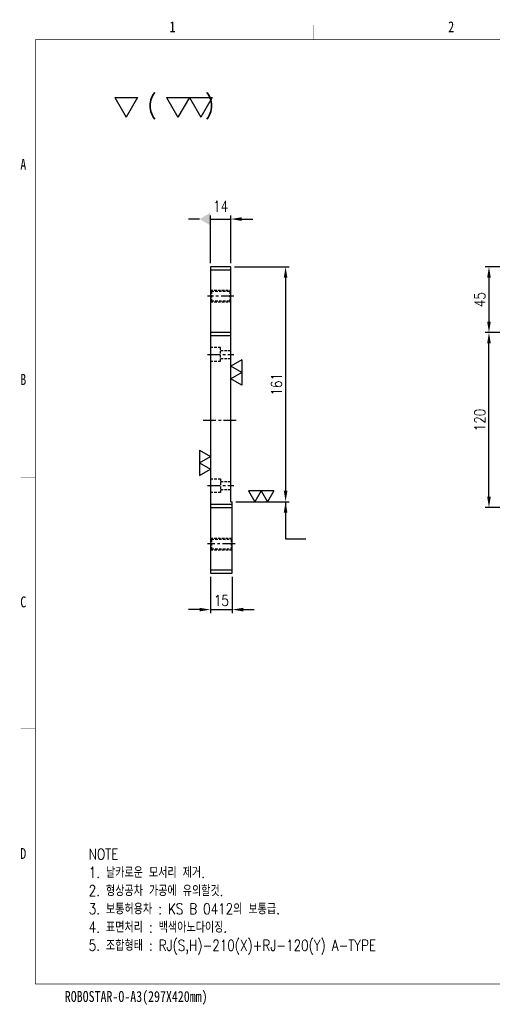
# Model space of a CAD drawing. Extents: x -12877 to 1739, y -7394 to -1345.
# Tile 1 of 3: x -11821 to -11496, y -2480 to -1805. Entities that reach past the tile are written whole.
import ezdxf
from ezdxf.enums import TextEntityAlignment as Align

# ---------------------------------------------------------------- set-up
doc = ezdxf.new("R2010")
doc.units = 0
doc.header["$LTSCALE"] = 7
doc.linetypes.add('CENTER', pattern=[2, 1.25, -0.25, 0.25, -0.25])
doc.linetypes.add('HIDDEN', pattern=[0.375, 0.25, -0.125])
doc.layers.get('0').update_dxf_attribs({"linetype": 'CONTINUOUS'})
doc.layers.get('DEFPOINTS').update_dxf_attribs({"linetype": 'CONTINUOUS'})
for name, color, linetype in [('3', 4, 'CONTINUOUS'), ('CENTERLINE', 3, 'CENTER'), ('DIM', 2, 'CONTINUOUS'), ('DIMENSION', 4, 'CONTINUOUS'), ('HIDDENLINE', 5, 'HIDDEN')]:
    doc.layers.add(name, color=color, linetype=linetype)
doc.styles.add('GHS', font='romans.shx', dxfattribs={"width": 0.8, "bigfont": 'ghs.shx'})
doc.dimstyles.new('ISO-25(x2.5)', dxfattribs={"dimscale": 2.5, "dimtxt": 3, "dimasz": 3, "dimexe": 1, "dimexo": 1, "dimgap": 1, "dimtad": 1, "dimdsep": 46, "dimtxsty": 'GHS', "dimcen": 0, "dimclrd": 256, "dimclre": 256, "dimclrt": 9, "dimadec": 0, "dimazin": 2, "dimtfac": 1, "dimtmove": 0, "dimatfit": 3, "dimfxl": 0, "dimlwd": -1, "dimlwe": -1, "dimarcsym": 0})

# ---------------------------------------------------------------- blocks, each defined once
blk = doc.blocks.new('SF10', base_point=(-7639.678, -6381.145))
at = {"layer": 'DIMENSION'}
for p, q in [((-7639.678, -6380.145), (-7639.1, -6381.145)), ((-7639.678, -6380.145), (-7638.523, -6380.145)), ((-7638.523, -6380.145), (-7639.1, -6381.145))]:
    blk.add_line(p, q, dxfattribs=at)
blk = doc.blocks.new('SF20', base_point=(-8726.258, -6458.815))
at = {"layer": 'DIMENSION'}
for p, q in [((-8726.258, -6457.815), (-8725.68, -6458.815)), ((-8726.258, -6457.815), (-8725.103, -6457.815)), ((-8725.103, -6457.815), (-8725.68, -6458.815)), ((-8725.103, -6457.815), (-8724.526, -6458.815)), ((-8725.103, -6457.815), (-8723.948, -6457.815)), ((-8723.948, -6457.815), (-8724.526, -6458.815))]:
    blk.add_line(p, q, dxfattribs=at)
blk = doc.blocks.new('A3-DJ')
at = {"const_width": 0.2}
for points in [[(30, 269), (410, 269)], [(30, 269), (30, 10)], [(30, 10), (410, 10)]]:
    blk.add_lwpolyline(points, dxfattribs=at)
at = {"layer": '3', "const_width": 0.05}
for points in [[(106.5, 273), (106.5, 269)], [(26, 200), (30, 200)], [(26, 149), (30, 149)], [(26, 80), (30, 80)]]:
    blk.add_lwpolyline(points, dxfattribs=at)
at = {"layer": '3', "width": 0.8}
for s, p in [('1', (67.68, 272.54)), ('2', (144.18, 272.54)), ('A', (26.72, 234.81)), ('B', (26.72, 175.81)), ('C', (26.72, 114.81)), ('D', (26.72, 45.81)), ('ROBOSTAR-O-A3(297X420mm)', (57.72, 6.36))]:
    blk.add_text(s, height=3, dxfattribs=at).set_placement(p, align=Align.MIDDLE)
blk = doc.blocks.new('*D17')
at = {"layer": 'DEFPOINTS', "color": 0}
for p in [(-11363.12, -1974.35), (-11498.51, -2019.35), (-11448.12, -2019.35)]:
    blk.add_point(p, dxfattribs=at)
at = {"layer": 'DIMENSION'}
for p, q in [((-11365.62, -1974.35), (-11501.01, -1974.35)), ((-11498.51, -1981.85), (-11498.51, -2011.85)), ((-11450.62, -2019.35), (-11501.01, -2019.35))]:
    blk.add_line(p, q, dxfattribs=at)
for points in [[(-11499.76, -1981.85), (-11497.26, -1981.85), (-11498.51, -1974.35)], [(-11499.76, -2011.85), (-11497.26, -2011.85), (-11498.51, -2019.35)]]:
    blk.add_solid(points, dxfattribs=at)
at = {"layer": 'DIMENSION', "color": 9, "insert": (-11504.76, -1996.85), "char_height": 7.5, "attachment_point": 5, "rotation": 90, "style": 'GHS'}
blk.add_mtext('45', dxfattribs=at)
blk = doc.blocks.new('*D18')
at = {"layer": 'DEFPOINTS', "color": 0}
for p in [(-11498.51, -2019.35), (-11448.12, -2019.35), (-11448.12, -2139.35)]:
    blk.add_point(p, dxfattribs=at)
at = {"layer": 'DIMENSION'}
for p, q in [((-11450.62, -2019.35), (-11501.01, -2019.35)), ((-11498.51, -2131.85), (-11498.51, -2026.85)), ((-11450.62, -2139.35), (-11501.01, -2139.35))]:
    blk.add_line(p, q, dxfattribs=at)
for points in [[(-11499.76, -2026.85), (-11497.26, -2026.85), (-11498.51, -2019.35)], [(-11499.76, -2131.85), (-11497.26, -2131.85), (-11498.51, -2139.35)]]:
    blk.add_solid(points, dxfattribs=at)
at = {"layer": 'DIMENSION', "color": 9, "insert": (-11504.76, -2079.35), "char_height": 7.5, "attachment_point": 5, "rotation": 90, "style": 'GHS'}
blk.add_mtext('120', dxfattribs=at)
blk = doc.blocks.new('*D27')
at = {"layer": 'DEFPOINTS', "color": 0}
for p in [(-11689.63, -2184.35), (-11674.63, -2184.35), (-11674.63, -2209.35)]:
    blk.add_point(p, dxfattribs=at)
at = {"layer": 'DIMENSION'}
for p, q in [((-11689.63, -2186.85), (-11689.63, -2211.85)), ((-11674.63, -2186.85), (-11674.63, -2211.85)), ((-11697.13, -2209.35), (-11704.63, -2209.35)), ((-11689.63, -2209.35), (-11674.63, -2209.35)), ((-11667.13, -2209.35), (-11659.63, -2209.35))]:
    blk.add_line(p, q, dxfattribs=at)
for points in [[(-11697.13, -2208.1), (-11697.13, -2210.6), (-11689.63, -2209.35)], [(-11667.13, -2208.1), (-11667.13, -2210.6), (-11674.63, -2209.35)]]:
    blk.add_solid(points, dxfattribs=at)
at = {"layer": 'DIMENSION', "color": 9, "insert": (-11682.13, -2203.1), "char_height": 7.5, "attachment_point": 5, "style": 'GHS'}
blk.add_mtext('15', dxfattribs=at)
blk = doc.blocks.new('*D28')
at = {"layer": 'DEFPOINTS', "color": 0}
for p in [(-11675.63, -1974.35), (-11674.63, -2135.35), (-11638.07, -2135.35)]:
    blk.add_point(p, dxfattribs=at)
at = {"layer": 'DIMENSION'}
for p, q in [((-11673.13, -1974.35), (-11635.57, -1974.35)), ((-11638.07, -1981.85), (-11638.07, -2127.85)), ((-11672.13, -2135.35), (-11635.57, -2135.35))]:
    blk.add_line(p, q, dxfattribs=at)
for points in [[(-11639.32, -1981.85), (-11636.82, -1981.85), (-11638.07, -1974.35)], [(-11639.32, -2127.85), (-11636.82, -2127.85), (-11638.07, -2135.35)]]:
    blk.add_solid(points, dxfattribs=at)
at = {"layer": 'DIMENSION', "color": 9, "insert": (-11644.32, -2054.85), "char_height": 7.5, "attachment_point": 5, "rotation": 90, "style": 'GHS'}
blk.add_mtext('161', dxfattribs=at)
blk = doc.blocks.new('_DatumFilled')
at = {"color": 0, "linetype": 'ByBlock'}
blk.add_solid([(0, 0.577), (-1, 0), (0, -0.577)], dxfattribs=at)
blk = doc.blocks.new('*D29')
at = {"layer": 'DEFPOINTS', "color": 0}
for p in [(-11675.63, -1941.58), (-11689.63, -1974.35), (-11675.63, -1974.35)]:
    blk.add_point(p, dxfattribs=at)
at = {"layer": 'DIMENSION'}
for p, q in [((-11697.13, -1941.58), (-11704.63, -1941.58)), ((-11689.63, -1971.85), (-11689.63, -1939.08)), ((-11689.63, -1941.58), (-11675.63, -1941.58)), ((-11675.63, -1971.85), (-11675.63, -1939.08)), ((-11668.13, -1941.58), (-11660.63, -1941.58))]:
    blk.add_line(p, q, dxfattribs=at)
blk.add_solid([(-11668.13, -1940.33), (-11668.13, -1942.83), (-11675.63, -1941.58)], dxfattribs=at)
at = {"layer": 'DIMENSION', "xscale": 7.5, "yscale": 7.5, "zscale": 7.5}
blk.add_blockref('_DatumFilled', (-11689.63, -1941.58), dxfattribs=at)
at = {"layer": 'DIMENSION', "color": 9, "insert": (-11682.63, -1932.83), "char_height": 7.5, "attachment_point": 5, "style": 'GHS'}
blk.add_mtext('14', dxfattribs=at)

msp = doc.modelspace()

# ---------------------------------------------------------------- linework, layer by layer
for p, q in [((-11689.631, -1974.349), (-11689.631, -2184.349)), ((-11675.631, -1974.349), (-11689.631, -1974.349)), ((-11689.631, -1976.349), (-11675.631, -1976.349)), ((-11675.631, -2135.349), (-11675.631, -1974.349)), ((-11675.631, -2019.349), (-11689.631, -2019.349)), ((-11689.631, -2021.349), (-11675.631, -2021.349)), ((-11674.631, -2137.349), (-11689.631, -2137.349)), ((-11689.631, -2139.349), (-11674.631, -2139.349)), ((-11675.631, -2135.349), (-11674.631, -2135.349)), ((-11674.631, -2184.349), (-11674.631, -2135.349)), ((-11674.631, -2182.349), (-11689.631, -2182.349)), ((-11689.631, -2184.349), (-11674.631, -2184.349))]:
    msp.add_line(p, q)
at = {"layer": 'CENTERLINE'}
for p, q in [((-11673.631, -1994.349), (-11691.631, -1994.349)), ((-11691.631, -2034.349), (-11673.551, -2034.349)), ((-11694.631, -2079.349), (-11670.631, -2079.349)), ((-11691.631, -2124.349), (-11673.551, -2124.349)), ((-11672.631, -2164.349), (-11691.631, -2164.349))]:
    msp.add_line(p, q, dxfattribs=at)
at = {"layer": 'HIDDENLINE'}
for p, q in [((-11689.631, -1990.349), (-11688.955, -1991.026)), ((-11689.631, -1990.349), (-11675.631, -1990.349)), ((-11688.955, -1991.026), (-11688.955, -1997.672)), ((-11688.955, -1991.026), (-11676.308, -1991.026)), ((-11676.308, -1991.026), (-11675.631, -1990.349)), ((-11676.308, -1991.026), (-11676.308, -1997.672)), ((-11689.631, -1998.349), (-11688.955, -1997.672)), ((-11688.955, -1997.672), (-11676.308, -1997.672)), ((-11676.308, -1997.672), (-11675.631, -1998.349)), ((-11689.631, -1998.349), (-11675.631, -1998.349)), ((-11682.631, -2029.599), (-11689.631, -2029.599)), ((-11682.631, -2039.099), (-11682.631, -2029.599)), ((-11682.631, -2031.599), (-11675.631, -2031.599)), ((-11682.631, -2037.099), (-11675.631, -2037.099)), ((-11689.631, -2039.099), (-11682.631, -2039.099)), ((-11689.631, -2119.599), (-11682.631, -2119.599)), ((-11682.631, -2119.599), (-11682.631, -2129.099)), ((-11682.631, -2121.599), (-11675.631, -2121.599)), ((-11682.631, -2129.099), (-11689.631, -2129.099)), ((-11682.631, -2127.099), (-11675.631, -2127.099)), ((-11689.631, -2160.349), (-11688.955, -2161.026)), ((-11689.631, -2160.349), (-11674.631, -2160.349)), ((-11688.955, -2161.026), (-11688.955, -2167.672)), ((-11688.955, -2161.026), (-11675.308, -2161.026)), ((-11675.308, -2161.026), (-11674.631, -2160.349)), ((-11675.308, -2161.026), (-11675.308, -2167.672)), ((-11689.631, -2168.349), (-11688.955, -2167.672)), ((-11689.631, -2168.349), (-11674.631, -2168.349)), ((-11688.955, -2167.672), (-11675.308, -2167.672)), ((-11675.308, -2167.672), (-11674.631, -2168.349))]:
    msp.add_line(p, q, dxfattribs=at)

# ---------------------------------------------------------------- block references
at = {"xscale": 2.5, "yscale": 2.5, "zscale": 2.5}
msp.add_blockref('A3-DJ', (-11884.879, -2491.088), dxfattribs=at)
at = {"layer": 'DIM', "xscale": 13.5, "yscale": 13.5, "zscale": 1.8}
for name, p in [('SF10', (-11755.325, -1871.613)), ('SF20', (-11719.702, -1871.613))]:
    msp.add_blockref(name, p, dxfattribs=at)
at = {"layer": 'DIM', "yscale": 7.5}
for p, xscale, rotation in [((-11675.631, -2038.167), 7.5, 270), ((-11689.631, -2100.12), -7.5, 90)]:
    msp.add_blockref('SF20', p, dxfattribs=dict(at, xscale=xscale, rotation=rotation))
at = {"layer": 'DIM', "xscale": -7.5, "yscale": 7.5}
msp.add_blockref('SF20', (-11646.145, -2135.349), dxfattribs=at)

# ---------------------------------------------------------------- texts
at = {"color": 9, "insert": (-11773.175, -2373.267), "char_height": 7.5, "width": 365.94444, "attachment_point": 1, "style": 'GHS'}
msp.add_mtext('NOTE\\P1. 날카로운 모서리 제거.\\P2. 형상공차 가공에 유의할것.\\P3. 보통허용차 : KS B 0412의 보통급.\\P4. 표면처리 : 백색아노다이징.\\P{\\C6;5. 조합형태 : RJ(S,H)-210(X)+RJ-120(Y) A-TYPE}', dxfattribs=at)
at = {"layer": 'DIMENSION', "style": 'GHS', "width": 0.9}
msp.add_text('(    )', height=12, dxfattribs=at).set_placement((-11732.818, -1869.055))

# ---------------------------------------------------------------- dimensions: what is measured, and where the dimension line sits
at = {"layer": 'DIMENSION'}
dim = msp.add_linear_dim(base=(-11675.631, -1941.576), p1=(-11689.631, -1974.349), p2=(-11675.631, -1974.349), dimstyle='ISO-25(x2.5)', override={"dimgap": 2, "dimblk1": 'DatumFilled', "dimsah": 1}, dxfattribs=at)
dim.commit()
dim.dimension.update_dxf_attribs({"geometry": '*D29', "text_midpoint": (-11682.631, -1941.576), "dimtype": 160})
for base, p1, p2, picture, middle in [((-11638.07, -2135.349), (-11675.631, -1974.349), (-11674.631, -2135.349), '*D28', (-11644.32, -2054.849)), ((-11498.506, -2019.349), (-11363.116, -1974.349), (-11448.116, -2019.349), '*D17', (-11504.756, -1996.849)), ((-11498.506, -2019.349), (-11448.116, -2139.349), (-11448.116, -2019.349), '*D18', (-11504.756, -2079.349))]:
    dim = msp.add_linear_dim(base=base, p1=p1, p2=p2, angle=90, dimstyle='ISO-25(x2.5)', dxfattribs=at)
    dim.commit()
    dim.dimension.update_dxf_attribs({"geometry": picture, "text_midpoint": middle})
dim = msp.add_linear_dim(base=(-11674.631, -2209.349), p1=(-11689.631, -2184.349), p2=(-11674.631, -2184.349), dimstyle='ISO-25(x2.5)', dxfattribs=at)
dim.commit()
dim.dimension.update_dxf_attribs({"geometry": '*D27', "text_midpoint": (-11682.131, -2203.099)})

# ---------------------------------------------------------------- leaders
msp.add_leader([(-11638.07, -2135.349), (-11638.07, -2160.732), (-11624.277, -2160.732)], dimstyle='ISO-25(x2.5)', dxfattribs=at)

doc.saveas('drawing.dxf')
